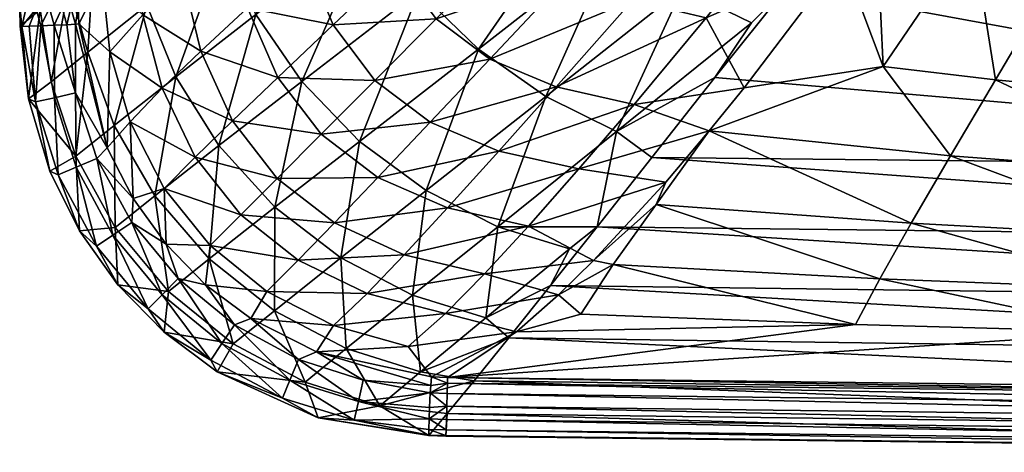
# Model space of a CAD drawing. Header units: millimetres. Extents: x -190 to 190, y 0 to 380.
# Tile 1 of 15: x -188 to -83, y 0 to 46. Entities that reach past the tile are written whole.
import ezdxf

# ---------------------------------------------------------------- set-up
doc = ezdxf.new("R2010")
doc.units = ezdxf.units.MM
doc.layers.add('UM_KLEO4_01_BODY1', color=7, linetype='CONTINUOUS')

msp = doc.modelspace()

# ---------------------------------------------------------------- meshes
at = {"layer": 'UM_KLEO4_01_BODY1'}
mesh = msp.add_polyface(dxfattribs=at)
corners = [(-188.0268, 47.5013, -3.4692), (-187.9809, 45.6818, -3.4816), (-185.8536, 47.4727, -20.0805), (-174.4513, 47.9484, -61.4398), (-166.2779, 54.374, -81.1964), (-173.5092, 57.5346, -66.4558), (-171.3509, 40.3012, -63.0112), (-176.1325, 55.4247, -59.2458), (-180.188, 52.1387, -46.1653), (-180.7474, 42.9304, -40.6084), (-182.7649, 50.0303, -35.9726), (-182.0532, 45.9156, -1.6429), (-182.9996, 45.8567, -0.5814), (-182.5723, 47.6657, -1.0079), (-181.788, 47.6931, -2.5407), (-187.9757, 47.5067, -2.514), (-186.2674, 47.5602, -0.319), (-184.8442, 47.6007, -0.0003), (-185.7554, 45.729, -0.1392), (-184.3367, 45.7895, -0.0383), (-187.3765, 47.5273, -1.2186), (-187.802, 45.6691, -2.0789), (-187.0025, 45.6857, -0.8655), (-183.4863, 47.6393, -0.3267), (-172.7333, 59.805, -30.8598), (-169.22, 63.372, -37.4866), (-171.4879, 59.8562, -33.3076), (-166.482, 64.6877, -41.8062), (-165.5614, 55.7468, -41.8238), (-178.12, 53.4885, -17.2215), (-175.6562, 55.385, -24.1453), (-170.6488, 51.0644, -33.3609), (-174.8629, 46.9122, -24.216), (-168.6893, 43.0395, -33.3838), (-181.7252, 45.9451, -2.5454), (-179.2002, 50.9045, -13.6112), (-178.3844, 42.9652, -13.6702), (-180.0067, 95.4937, -14.1167), (-179.4171, 71.656, -14.4845), (-180.5567, 125.2462, -13.7756), (-175.5051, 73.6428, -25.7012), (-170.5638, 76.621, -36.0413), (-165.242, 67.1368, -43.7112)]
mesh.append_faces([[corners[k] for k in face] for face in [(0, 1, 2, 2), (3, 4, 5, 5), (3, 6, 4, 4), (5, 7, 3, 3), (7, 8, 3, 3), (9, 3, 8, 8), (8, 10, 9, 9), (11, 12, 13, 13), (13, 14, 11, 11), (1, 0, 15, 15), (16, 17, 18, 18), (19, 18, 17, 17), (20, 16, 21, 21), (22, 21, 16, 16), (18, 22, 16, 16), (23, 13, 12, 12), (12, 19, 23, 23), (17, 23, 19, 19), (24, 25, 26, 26), (27, 28, 26, 26), (29, 24, 30, 30), (26, 30, 24, 24), (26, 31, 30, 30), (32, 30, 31, 31), (31, 33, 32, 32), (34, 14, 35, 35), (14, 29, 35, 35), (35, 29, 30, 30), (30, 32, 35, 35), (36, 35, 32, 32), (37, 38, 14, 14), (39, 37, 14, 14), (29, 14, 38, 38), (24, 29, 40, 40), (38, 40, 29, 29), (25, 24, 41, 41), (40, 41, 24, 24), (42, 25, 41, 41)]])
mesh = msp.add_polyface(dxfattribs=at)
corners = [(-106.0109, 52.2037, -124.9999), (0, 51.4048, -125), (-83.0555, 57.127, -125), (0.001, 56.6436, -125), (0.0001, 49.0943, -123.9136), (0.0001, 50.1262, -124.7139), (-106.0468, 49.8909, -123.9103), (-106.0305, 50.9422, -124.7218), (0.0009, 58.2449, -124.6655), (0.0008, 59.7866, -123.4742), (-83.0365, 58.7282, -124.6655), (-83.0182, 60.2766, -123.4655), (0.0008, 60.5828, -121.6946), (-83.0089, 61.066, -121.6945), (0.0001, 39.1994, -111.0108), (0.0001, 30.4415, -97.593), (0.0009, 60.778, -120.5878), (-82.7229, 61.2573, -120.5903), (0.0009, 61.7755, -117.8962), (-82.7112, 62.2553, -117.8978), (-82.6842, 64.5407, -115.4307), (0.0009, 64.1801, -115.3466), (0.001, 67.2774, -114.0967), (-82.6463, 67.7597, -114.0986), (-58.216, 84.4486, -85.135), (-67.0765, 68.5309, -79.1611), (-75.9866, 70.6311, -79.2508), (-83.7922, 39.9594, -62.0407), (-75.7371, 53.5741, -71.6358), (-59.385, 37.5775, -61.2993), (-54.1014, 50.6014, -71.1171), (-48.3951, 65.1328, -78.9064), (-42.4965, 80.8643, -85.0788), (-29.6583, 35.5838, -60.4536), (-27.2619, 48.1245, -70.4505), (-24.6584, 62.3866, -78.5091), (-21.9218, 78.1298, -84.9281), (0, 49.4859, -71.6402), (0, 37.0556, -62.1471), (0, 63.7579, -79.4246), (0, 82.3422, -86.5636)]
mesh.append_faces([[corners[k] for k in face] for face in [(0, 1, 2, 2), (3, 2, 1, 1), (4, 5, 6, 6), (7, 6, 5, 5), (5, 1, 7, 7), (8, 9, 10, 10), (11, 10, 9, 9), (10, 2, 8, 8), (3, 8, 2, 2), (9, 12, 11, 11), (13, 11, 12, 12), (14, 4, 6, 6), (15, 14, 6, 6), (16, 17, 12, 12), (13, 12, 17, 17), (16, 18, 19, 19), (17, 16, 19, 19), (20, 19, 18, 18), (18, 21, 20, 20), (21, 22, 23, 23), (23, 20, 21, 21), (24, 25, 26, 26), (27, 28, 29, 29), (30, 29, 28, 28), (28, 25, 30, 30), (31, 30, 25, 25), (25, 24, 31, 31), (32, 31, 24, 24), (29, 30, 33, 33), (34, 33, 30, 30), (30, 31, 34, 34), (35, 34, 31, 31), (31, 32, 35, 35), (36, 35, 32, 32), (37, 38, 34, 34), (39, 37, 35, 35), (34, 35, 37, 37), (40, 39, 36, 36), (35, 36, 39, 39)]])
mesh = msp.add_polyface(dxfattribs=at)
corners = [(0, 51.4048, -125), (-106.0109, 52.2037, -124.9999), (-106.0305, 50.9422, -124.7218), (-83.0365, 58.7282, -124.6655), (-83.0182, 60.2766, -123.4655), (-86.6634, 59.978, -124.1845), (-89.4034, 58.2602, -125), (-83.0555, 57.127, -125), (-83.0089, 61.066, -121.6945), (-87.7677, 61.8054, -121.9583), (-91.4535, 61.7015, -124.3042), (-94.5905, 61.1174, -125), (-92.0307, 63.9868, -122.1317), (-95.45, 64.8918, -124.3627), (-84.9915, 61.513, -120.2983), (-89.252, 63.0492, -119.7502), (-82.7229, 61.2573, -120.5903), (-142.4779, 2.6271, -1.2146), (-142.4478, 3.7367, -0.3172), (0, 0.8899, -1.2108), (0, 2.0023, -0.3139), (0, 0.2866, -2.511), (0, 0.2362, -3.4685), (-142.4954, 2.0247, -2.5132), (-142.4102, 5.1386, -0.0001), (0, 3.4082, -0.0002), (0, 4.7899, -0.3357), (-142.3733, 6.5205, -0.3297), (-82.7112, 62.2553, -117.8978), (-96.5291, 57.4465, -72.0995), (-84.6162, 73.0269, -79.3116), (-86.2406, 55.3896, -71.8749), (-95.7975, 41.4109, -62.4231), (-83.7922, 39.9594, -62.0407), (-75.7371, 53.5741, -71.6358), (-75.9866, 70.6311, -79.2508), (-88.5994, 31.8545, -54.3028), (-98.7476, 13.87, -25.2611), (-96.1597, 18.7568, -35.83), (-69.4086, 13.0518, -24.6722), (-67.6, 17.6212, -35.0873), (-92.7946, 24.6915, -45.4484), (-65.328, 23.1755, -44.629), (-62.5459, 29.9083, -53.4844), (-59.385, 37.5775, -61.2993)]
mesh.append_faces([[corners[k] for k in face] for face in [(0, 1, 2, 2), (3, 4, 5, 5), (5, 6, 3, 3), (7, 3, 6, 6), (8, 9, 4, 4), (5, 4, 9, 9), (5, 9, 10, 10), (11, 6, 10, 10), (5, 10, 6, 6), (9, 12, 10, 10), (10, 13, 11, 11), (14, 15, 9, 9), (8, 16, 14, 14), (9, 8, 14, 14), (17, 18, 19, 19), (20, 19, 18, 18), (21, 22, 23, 23), (19, 21, 17, 17), (23, 17, 21, 21), (18, 24, 20, 20), (25, 20, 24, 24), (26, 25, 27, 27), (24, 27, 25, 25), (14, 16, 28, 28), (29, 30, 31, 31), (31, 32, 29, 29), (32, 31, 33, 33), (34, 33, 31, 31), (31, 35, 34, 34), (32, 33, 36, 36), (37, 38, 39, 39), (40, 39, 38, 38), (38, 41, 40, 40), (42, 40, 41, 41), (41, 36, 42, 42), (43, 42, 36, 36), (36, 33, 43, 43), (44, 43, 33, 33)]])
mesh = msp.add_polyface(dxfattribs=at)
corners = [(-128.6702, 58.2058, -124.1996), (-136.6889, 67.1483, -123.435), (-145.4055, 49.4262, -105.3503), (-150.6819, 56.3029, -104.3786), (-154.6356, 63.4571, -102.443), (-162.8034, 46.9445, -83.0109), (-166.2779, 54.374, -81.1964), (-157.8968, 39.8072, -84.0386), (-139.0012, 43.2587, -105.2153), (-151.7213, 33.41, -84.1489), (-131.8111, 38.1821, -103.9491), (-144.6013, 28.1495, -83.3085), (-167.0857, 62.6645, -81.4465), (-173.5092, 57.5346, -66.4558), (-171.3509, 40.3012, -63.0112), (-166.7421, 32.9574, -63.9599), (-160.7635, 26.3784, -64.1745), (-138.7347, 60.7265, -64.2187), (-134.678, 55.322, -64.2085), (-147.8227, 52.1886, -56.8173), (-143.5346, 46.4654, -56.8138), (-129.2734, 51.2653, -64.2187), (-150.7702, 59.2923, -56.834), (-157.627, 53.1556, -49.7598), (-154.548, 45.8341, -49.755), (-150.0853, 39.9147, -49.7543), (-137.8113, 42.1773, -56.8173), (-144.1659, 35.452, -49.755), (-130.7077, 39.2299, -56.834), (-159.4451, 61.1498, -49.7746), (-165.5614, 55.7468, -41.8238), (-163.6834, 47.668, -41.8321), (-160.4519, 40.2309, -41.834), (-155.8272, 34.1728, -41.834), (-170.6488, 51.0644, -33.3609), (-171.4879, 59.8562, -33.3076), (-168.6893, 43.0395, -33.3838), (-165.301, 35.5931, -33.3868), (-169.2827, 31.7258, -24.244), (-172.814, 39.0791, -24.2437)]
mesh.append_faces([[corners[k] for k in face] for face in [(0, 1, 2, 2), (3, 4, 5, 5), (6, 5, 4, 4), (2, 3, 7, 7), (5, 7, 3, 3), (8, 2, 9, 9), (7, 9, 2, 2), (10, 8, 11, 11), (9, 11, 8, 8), (12, 13, 6, 6), (5, 6, 14, 14), (7, 5, 15, 15), (14, 15, 5, 5), (15, 16, 7, 7), (17, 18, 19, 19), (20, 19, 18, 18), (18, 21, 20, 20), (22, 19, 23, 23), (24, 23, 19, 19), (19, 20, 24, 24), (25, 24, 20, 20), (20, 26, 25, 25), (27, 25, 26, 26), (26, 28, 27, 27), (29, 23, 30, 30), (31, 30, 23, 23), (23, 24, 31, 31), (32, 31, 24, 24), (24, 25, 32, 32), (33, 32, 25, 25), (25, 27, 33, 33), (34, 35, 30, 30), (30, 31, 34, 34), (36, 34, 31, 31), (31, 32, 36, 36), (37, 36, 32, 32), (32, 33, 37, 37), (38, 39, 37, 37)]])
mesh = msp.add_polyface(dxfattribs=at)
corners = [(-83.0555, 57.127, -125), (-89.4034, 58.2602, -125), (-106.0109, 52.2037, -124.9999), (-106.0305, 50.9422, -124.7218), (-109.7781, 52.4356, -124.9999), (-106.0468, 49.8909, -123.9103), (-113.9468, 51.8232, -124.7143), (-116.3555, 51.525, -124.0864), (-116.1623, 53.7142, -124.9999), (-121.505, 54.4186, -124.7143), (-122.4628, 53.9956, -124.1591), (-123.3945, 56.8948, -124.9999), (-128.6702, 58.2058, -124.1996), (-124.4774, 54.5749, -123.7166), (-109.8729, 46.0694, -119.063), (-117.2692, 49.6742, -121.9566), (-113.7637, 40.2168, -111.1011), (-139.0012, 43.2587, -105.2153), (-145.4055, 49.4262, -105.3503), (-131.8111, 38.1821, -103.9491), (-124.2666, 34.4545, -101.6558), (-122.5712, 48.4501, -64.2564), (-129.2734, 51.2653, -64.2187), (-113.8448, 58.5138, -70.5162), (-106.6498, 56.6265, -70.6381), (-114.7127, 46.5816, -64.3398), (-100.1188, 52.9555, -69.532), (-137.8113, 42.1773, -56.8173), (-143.5346, 46.4654, -56.8138), (-130.7077, 39.2299, -56.834), (-122.3789, 37.3546, -56.8794), (-110.6386, 39.1061, -59.6024), (-95.7975, 41.4109, -62.4231), (-96.5291, 57.4465, -72.0995), (-114.3691, 34.5274, -55.3506), (-88.5994, 31.8545, -54.3028)]
mesh.append_faces([[corners[k] for k in face] for face in [(0, 1, 2, 2), (3, 2, 4, 4), (5, 3, 4, 4), (5, 4, 6, 6), (7, 5, 6, 6), (4, 8, 6, 6), (6, 8, 9, 9), (10, 7, 9, 9), (6, 9, 7, 7), (8, 11, 9, 9), (10, 12, 13, 13), (14, 5, 15, 15), (5, 7, 15, 15), (7, 10, 15, 15), (13, 15, 10, 10), (16, 5, 14, 14), (13, 12, 17, 17), (18, 17, 12, 12), (15, 13, 19, 19), (17, 19, 13, 13), (14, 15, 20, 20), (19, 20, 15, 15), (14, 20, 16, 16), (21, 22, 23, 23), (23, 24, 21, 21), (25, 21, 24, 24), (24, 26, 25, 25), (27, 28, 22, 22), (22, 21, 27, 27), (29, 27, 21, 21), (21, 25, 29, 29), (30, 29, 25, 25), (26, 31, 25, 25), (30, 25, 31, 31), (31, 26, 32, 32), (33, 32, 26, 26), (34, 31, 32, 32), (35, 34, 32, 32)]])
mesh = msp.add_polyface(dxfattribs=at)
corners = [(-171.3509, 40.3012, -63.0112), (-174.4513, 47.9484, -61.4398), (-177.9482, 35.1057, -41.8328), (-180.7474, 42.9304, -40.6084), (-173.5835, 27.5936, -42.602), (-182.7649, 50.0303, -35.9726), (-184.6496, 39.7644, -21.9089), (-182.0356, 31.8291, -22.781), (-185.8536, 47.4727, -20.0805), (-187.9809, 45.6818, -3.4816), (-187.0973, 37.9402, -3.6442), (-181.788, 47.6931, -2.5407), (-181.7252, 45.9451, -2.5454), (-182.0532, 45.9156, -1.6429), (-187.9757, 47.5067, -2.514), (-187.3765, 47.5273, -1.2186), (-187.802, 45.6691, -2.0789), (-184.3367, 45.7895, -0.0383), (-182.9996, 45.8567, -0.5814), (-182.0598, 38.5779, -0.5339), (-181.9794, 30.6558, -0.0491), (-183.9034, 29.8476, -1.3022), (-184.3248, 38.0568, -0.0428), (-186.3256, 37.619, -1.2461), (-179.7855, 31.5945, -0.5298), (-178.6728, 32.7184, -2.5906), (-184.7931, 30.2198, -3.7669), (-187.0025, 45.6857, -0.8655), (-185.7554, 45.729, -0.1392), (-172.814, 39.0791, -24.2437), (-174.8629, 46.9122, -24.216), (-168.6893, 43.0395, -33.3838), (-165.301, 35.5931, -33.3868), (-178.3844, 42.9652, -13.6702), (-176.2437, 35.5031, -13.6903), (-169.2827, 31.7258, -24.244), (-179.2002, 50.9045, -13.6112)]
mesh.append_faces([[corners[k] for k in face] for face in [(0, 1, 2, 2), (3, 2, 1, 1), (2, 4, 0, 0), (3, 5, 6, 6), (2, 3, 7, 7), (6, 7, 3, 3), (5, 8, 6, 6), (8, 9, 10, 10), (6, 8, 10, 10), (6, 10, 7, 7), (11, 12, 13, 13), (14, 15, 16, 16), (16, 9, 14, 14), (17, 18, 19, 19), (18, 13, 19, 19), (20, 21, 22, 22), (23, 22, 21, 21), (24, 20, 19, 19), (22, 19, 20, 20), (12, 25, 13, 13), (19, 13, 25, 25), (24, 19, 25, 25), (26, 10, 23, 23), (10, 9, 16, 16), (10, 16, 23, 23), (16, 27, 23, 23), (27, 28, 23, 23), (22, 23, 28, 28), (28, 17, 22, 22), (22, 17, 19, 19), (29, 30, 31, 31), (31, 32, 29, 29), (30, 29, 33, 33), (34, 33, 29, 29), (29, 35, 34, 34), (25, 12, 33, 33), (36, 33, 12, 12), (34, 25, 33, 33)]])
mesh = msp.add_polyface(dxfattribs=at)
corners = [(0, 0.2362, -3.4685), (0, 2.5554, -20.7669), (-142.3473, 4.3765, -21.4577), (0, 10.5139, -53.5415), (0, 16.312, -69.3989), (-131.3228, 18.0365, -70.2567), (-135.7928, 12.4387, -54.8614), (0, 5.9642, -37.3905), (-139.4866, 7.8655, -38.5905), (-126.355, 24.3056, -84.1964), (0.0001, 22.8174, -83.7057), (-120.5178, 31.6908, -97.8383), (0.0001, 30.4415, -97.593), (-106.0468, 49.8909, -123.9103), (-113.7637, 40.2168, -111.1011), (0, 5.8893, -1.2516), (0, 4.7899, -0.3357), (-142.3434, 7.6232, -1.2384), (-142.3733, 6.5205, -0.3297), (-142.3259, 8.2128, -2.5408), (0, 6.471, -2.5594), (0, 8.4655, -11.5781), (-34.4139, 12.4278, -24.1719), (-69.4086, 13.0518, -24.6722), (-67.6, 17.6212, -35.0873), (-33.489, 16.7289, -34.4064), (-65.328, 23.1755, -44.629), (-32.3955, 21.9492, -43.8202), (-62.5459, 29.9083, -53.4844), (-31.1018, 28.2982, -52.6152), (-59.385, 37.5775, -61.2993), (-29.6583, 35.5838, -60.4536), (0, 13.6531, -27.7905), (0, 20.7446, -42.2365), (0, 25.2531, -49.0434), (0, 28.1967, -52.8445), (0, 37.0556, -62.1471), (-27.2619, 48.1245, -70.4505)]
mesh.append_faces([[corners[k] for k in face] for face in [(0, 1, 2, 2), (3, 4, 5, 5), (5, 6, 3, 3), (7, 3, 6, 6), (6, 8, 7, 7), (1, 7, 8, 8), (8, 2, 1, 1), (9, 5, 4, 4), (4, 10, 9, 9), (11, 9, 10, 10), (10, 12, 11, 11), (13, 14, 12, 12), (14, 11, 12, 12), (15, 16, 17, 17), (18, 17, 16, 16), (19, 20, 15, 15), (17, 19, 15, 15), (21, 20, 22, 22), (23, 22, 20, 20), (20, 19, 23, 23), (23, 24, 22, 22), (25, 22, 24, 24), (24, 26, 25, 25), (27, 25, 26, 26), (26, 28, 27, 27), (29, 27, 28, 28), (28, 30, 29, 29), (31, 29, 30, 30), (32, 21, 22, 22), (33, 32, 25, 25), (22, 25, 32, 32), (34, 33, 27, 27), (27, 33, 25, 25), (35, 34, 29, 29), (29, 34, 27, 27), (36, 35, 31, 31), (29, 31, 35, 35), (31, 37, 36, 36)]])
mesh = msp.add_polyface(dxfattribs=at)
corners = [(-166.7421, 32.9574, -63.9599), (-171.3509, 40.3012, -63.0112), (-173.5835, 27.5936, -42.602), (-160.7635, 26.3784, -64.1745), (-167.7728, 20.8663, -42.8302), (-160.814, 15.3409, -42.488), (-177.9482, 35.1057, -41.8328), (-177.823, 24.2125, -23.3402), (-182.0356, 31.8291, -22.781), (-172.119, 17.3932, -23.5256), (-187.0973, 37.9402, -3.6442), (-184.7931, 30.2198, -3.7669), (-181.6531, 23.8645, -3.8363), (-177.5612, 18.0963, -3.8727), (-171.0959, 18.7771, -0.5254), (-172.8159, 17.0495, -0.055), (-176.0569, 24.7673, -0.5265), (-175.921, 27.3209, -2.6096), (-172.3981, 22.4253, -2.6234), (-179.8146, 22.2281, -1.3384), (-183.9034, 29.8476, -1.3022), (-178.064, 23.4065, -0.0535), (-181.9794, 30.6558, -0.0491), (-179.7855, 31.5945, -0.5298), (-178.6728, 32.7184, -2.5906), (-186.3256, 37.619, -1.2461), (-160.5399, 29.4601, -33.3855), (-165.301, 35.5931, -33.3868), (-155.8272, 34.1728, -41.834), (-169.2827, 31.7258, -24.244), (-164.4195, 25.5805, -24.2407), (-154.407, 24.6989, -33.3869), (-158.2743, 20.7172, -24.244), (-172.6061, 28.3759, -13.6864), (-176.2437, 35.5031, -13.6903), (-167.6975, 22.3025, -13.6818), (-168.1754, 18.1177, -2.6243)]
mesh.append_faces([[corners[k] for k in face] for face in [(0, 1, 2, 2), (3, 0, 4, 4), (2, 4, 0, 0), (4, 5, 3, 3), (2, 6, 7, 7), (8, 7, 6, 6), (7, 9, 2, 2), (10, 11, 8, 8), (11, 12, 8, 8), (7, 8, 12, 12), (12, 13, 7, 7), (14, 15, 16, 16), (17, 18, 16, 16), (14, 16, 18, 18), (13, 12, 19, 19), (19, 12, 20, 20), (21, 19, 22, 22), (20, 22, 19, 19), (16, 21, 23, 23), (22, 23, 21, 21), (24, 17, 23, 23), (16, 23, 17, 17), (12, 11, 20, 20), (20, 11, 25, 25), (26, 27, 28, 28), (27, 26, 29, 29), (30, 29, 26, 26), (26, 31, 30, 30), (32, 30, 31, 31), (33, 34, 29, 29), (29, 30, 33, 33), (35, 33, 30, 30), (30, 32, 35, 35), (17, 24, 34, 34), (18, 17, 33, 33), (33, 17, 34, 34), (36, 18, 35, 35), (35, 18, 33, 33)]])
mesh = msp.add_polyface(dxfattribs=at)
corners = [(-142.4986, 1.9733, -3.4694), (0, 0.2362, -3.4685), (-142.3473, 4.3765, -21.4577), (-120.5178, 31.6908, -97.8383), (-113.7637, 40.2168, -111.1011), (-124.2666, 34.4545, -101.6558), (-131.8111, 38.1821, -103.9491), (-136.9691, 24.2926, -81.5922), (-144.6013, 28.1495, -83.3085), (-129.2808, 21.9345, -79.1648), (-126.355, 24.3056, -84.1964), (-131.3228, 18.0365, -70.2567), (-138.2299, 14.5965, -60.4965), (-135.7928, 12.4387, -54.8614), (-142.4954, 2.0247, -2.5132), (-136.8444, 32.373, -49.7598), (-144.1659, 35.452, -49.755), (-130.7077, 39.2299, -56.834), (-122.3789, 37.3546, -56.8794), (-128.282, 30.465, -49.776), (-110.6386, 39.1061, -59.6024), (-114.3691, 34.5274, -55.3506), (-133.6809, 24.3484, -41.823), (-142.332, 26.3166, -41.8321), (-119.0183, 29.0695, -49.3677), (-126.7338, 20.6909, -37.3321), (-138.3697, 19.259, -33.3586), (-130.4696, 17.0271, -30.3564), (-134.9744, 13.0902, -20.8144), (-128.081, 14.9716, -26.0417), (-98.7476, 13.87, -25.2611), (-142.3259, 8.2128, -2.5408), (-69.4086, 13.0518, -24.6722), (-124.6347, 20.2685, -36.768), (-120.0564, 26.6863, -46.4288), (-96.1597, 18.7568, -35.83), (-92.7946, 24.6915, -45.4484), (-88.5994, 31.8545, -54.3028)]
mesh.append_faces([[corners[k] for k in face] for face in [(0, 1, 2, 2), (3, 4, 5, 5), (5, 6, 7, 7), (8, 7, 6, 6), (7, 9, 10, 10), (10, 3, 5, 5), (7, 10, 5, 5), (11, 10, 9, 9), (9, 7, 12, 12), (13, 11, 12, 12), (9, 12, 11, 11), (1, 0, 14, 14), (15, 16, 17, 17), (17, 18, 15, 15), (19, 15, 18, 18), (20, 21, 18, 18), (18, 21, 19, 19), (22, 23, 19, 19), (21, 24, 19, 19), (19, 24, 22, 22), (24, 25, 22, 22), (26, 22, 25, 25), (25, 27, 26, 26), (28, 29, 30, 30), (31, 28, 30, 30), (31, 30, 32, 32), (28, 27, 29, 29), (29, 27, 33, 33), (27, 25, 33, 33), (33, 25, 34, 34), (25, 24, 34, 34), (34, 24, 21, 21), (29, 33, 30, 30), (35, 30, 33, 33), (33, 34, 35, 35), (36, 35, 34, 34), (34, 21, 36, 36), (37, 36, 21, 21)]])
mesh = msp.add_polyface(dxfattribs=at)
corners = [(-151.7213, 33.41, -84.1489), (-157.8968, 39.8072, -84.0386), (-160.7635, 26.3784, -64.1745), (-144.6013, 28.1495, -83.3085), (-153.7253, 20.9719, -63.6209), (-136.9691, 24.2926, -81.5922), (-146.0582, 17.0121, -62.3526), (-138.2299, 14.5965, -60.4965), (-153.1358, 11.2974, -41.6113), (-160.814, 15.3409, -42.488), (-145.214, 8.8349, -40.2911), (-139.4866, 7.8655, -38.5905), (-135.7928, 12.4387, -54.8614), (-157.5352, 7.6991, -22.7329), (-144.0552, 8.2757, -2.5451), (-144.1249, 7.3768, -0.894), (-156.3153, 10.9385, -2.588), (-146.5164, 11.5164, -13.668), (-134.9744, 13.0902, -20.8144), (-142.3259, 8.2128, -2.5408), (-149.7691, 29.548, -41.834), (-155.8272, 34.1728, -41.834), (-144.1659, 35.452, -49.755), (-136.8444, 32.373, -49.7598), (-142.332, 26.3166, -41.8321), (-128.282, 30.465, -49.776), (-160.5399, 29.4601, -33.3855), (-154.407, 24.6989, -33.3869), (-146.9606, 21.3106, -33.3838), (-133.6809, 24.3484, -41.823), (-138.3697, 19.259, -33.3586), (-158.2743, 20.7172, -24.244), (-150.921, 17.1859, -24.2437), (-142.5388, 15.0419, -24.2132), (-130.4696, 17.0271, -30.3564), (-154.497, 13.7562, -13.6903), (-161.6241, 17.3939, -13.6864), (-163.3512, 14.4984, -2.6121)]
mesh.append_faces([[corners[k] for k in face] for face in [(0, 1, 2, 2), (3, 0, 4, 4), (2, 4, 0, 0), (5, 3, 6, 6), (4, 6, 3, 3), (6, 7, 5, 5), (6, 4, 8, 8), (9, 8, 4, 4), (7, 6, 10, 10), (8, 10, 6, 6), (11, 12, 10, 10), (7, 10, 12, 12), (8, 9, 13, 13), (14, 15, 16, 16), (17, 18, 14, 14), (19, 14, 18, 18), (20, 21, 22, 22), (22, 23, 20, 20), (24, 20, 23, 23), (23, 25, 24, 24), (21, 20, 26, 26), (27, 26, 20, 20), (20, 24, 27, 27), (28, 27, 24, 24), (24, 29, 28, 28), (30, 28, 29, 29), (27, 28, 31, 31), (32, 31, 28, 28), (28, 30, 32, 32), (33, 32, 30, 30), (30, 34, 33, 33), (35, 36, 32, 32), (32, 33, 35, 35), (17, 35, 33, 33), (34, 18, 33, 33), (33, 18, 17, 17), (16, 37, 35, 35), (14, 16, 17, 17), (35, 17, 16, 16)]])
mesh = msp.add_polyface(dxfattribs=at)
corners = [(-153.7253, 20.9719, -63.6209), (-160.7635, 26.3784, -64.1745), (-160.814, 15.3409, -42.488), (-167.7728, 20.8663, -42.8302), (-173.5835, 27.5936, -42.602), (-172.119, 17.3932, -23.5256), (-165.214, 11.7941, -23.3154), (-157.5352, 7.6991, -22.7329), (-177.823, 24.2125, -23.3402), (-177.5612, 18.0963, -3.8727), (-172.61, 13.0415, -3.875), (-166.9278, 8.831, -3.843), (-156.1286, 3.9288, -3.7146), (-163.3512, 14.4984, -2.6121), (-156.3153, 10.9385, -2.588), (-158.2394, 10.1436, -0.5298), (-159.9672, 6.02, -1.3011), (-167.6053, 10.0743, -1.3378), (-159.1679, 7.9468, -0.049), (-166.4351, 11.8299, -0.0534), (-165.0836, 13.8425, -0.5265), (-168.1754, 18.1177, -2.6243), (-174.3102, 15.5484, -1.3505), (-172.8159, 17.0495, -0.055), (-171.0959, 18.7771, -0.5254), (-172.3981, 22.4253, -2.6234), (-179.8146, 22.2281, -1.3384), (-178.064, 23.4065, -0.0535), (-176.0569, 24.7673, -0.5265), (-161.6241, 17.3939, -13.6864), (-167.6975, 22.3025, -13.6818), (-158.2743, 20.7172, -24.244), (-150.921, 17.1859, -24.2437), (-154.497, 13.7562, -13.6903)]
mesh.append_faces([[corners[k] for k in face] for face in [(0, 1, 2, 2), (3, 4, 5, 5), (2, 3, 6, 6), (5, 6, 3, 3), (6, 7, 2, 2), (5, 8, 9, 9), (9, 10, 5, 5), (5, 10, 6, 6), (10, 11, 6, 6), (6, 11, 7, 7), (11, 12, 7, 7), (13, 14, 15, 15), (12, 11, 16, 16), (17, 16, 11, 11), (18, 16, 19, 19), (17, 19, 16, 16), (15, 18, 20, 20), (19, 20, 18, 18), (21, 13, 20, 20), (20, 13, 15, 15), (11, 10, 17, 17), (22, 17, 10, 10), (19, 17, 23, 23), (22, 23, 17, 17), (20, 19, 24, 24), (23, 24, 19, 19), (25, 21, 24, 24), (24, 21, 20, 20), (10, 9, 22, 22), (22, 9, 26, 26), (23, 22, 27, 27), (26, 27, 22, 22), (27, 28, 23, 23), (29, 30, 31, 31), (31, 32, 29, 29), (13, 21, 29, 29), (30, 29, 21, 21), (29, 33, 13, 13)]])
mesh = msp.add_polyface(dxfattribs=at)
corners = [(-142.3473, 4.3765, -21.4577), (-144.3187, 2.0192, -3.4818), (-142.4986, 1.9733, -3.4694), (-145.214, 8.8349, -40.2911), (-153.1358, 11.2974, -41.6113), (-149.5628, 5.2081, -21.84), (-157.5352, 7.6991, -22.7329), (-156.1286, 3.9288, -3.7146), (-139.4866, 7.8655, -38.5905), (-144.1705, 6.5785, -0.3294), (-144.1249, 7.3768, -0.894), (-142.3434, 7.6232, -1.2384), (-142.3733, 6.5205, -0.3297), (-144.0552, 8.2757, -2.5451), (-142.3259, 8.2128, -2.5408), (-144.3296, 2.6502, -1.2527), (-144.2952, 3.7878, -0.3193), (-142.4779, 2.6271, -1.2146), (-142.4478, 3.7367, -0.3172), (-144.3331, 2.0712, -2.5227), (-142.4954, 2.0247, -2.5132), (-142.4102, 5.1386, -0.0001), (-144.2463, 5.0102, -0.0042), (-152.2855, 3.6541, -1.2454), (-151.8523, 5.6551, -0.0427), (-151.3365, 7.9202, -0.5338), (-156.3153, 10.9385, -2.588), (-159.9672, 6.02, -1.3011), (-159.1679, 7.9468, -0.049), (-158.2394, 10.1436, -0.5298)]
mesh.append_faces([[corners[k] for k in face] for face in [(0, 1, 2, 2), (3, 4, 5, 5), (6, 5, 4, 4), (7, 1, 5, 5), (1, 0, 5, 5), (0, 8, 5, 5), (3, 5, 8, 8), (5, 6, 7, 7), (9, 10, 11, 11), (11, 12, 9, 9), (13, 14, 11, 11), (10, 13, 11, 11), (15, 16, 17, 17), (18, 17, 16, 16), (2, 1, 19, 19), (20, 2, 19, 19), (19, 15, 20, 20), (17, 20, 15, 15), (21, 18, 16, 16), (16, 22, 21, 21), (12, 21, 9, 9), (22, 9, 21, 21), (16, 15, 23, 23), (15, 19, 23, 23), (22, 16, 24, 24), (24, 16, 23, 23), (10, 9, 25, 25), (9, 22, 24, 24), (25, 9, 24, 24), (25, 26, 10, 10), (1, 7, 19, 19), (23, 19, 7, 7), (23, 7, 27, 27), (24, 23, 28, 28), (27, 28, 23, 23), (25, 24, 29, 29), (28, 29, 24, 24), (29, 26, 25, 25)]])

doc.saveas('drawing.dxf')
